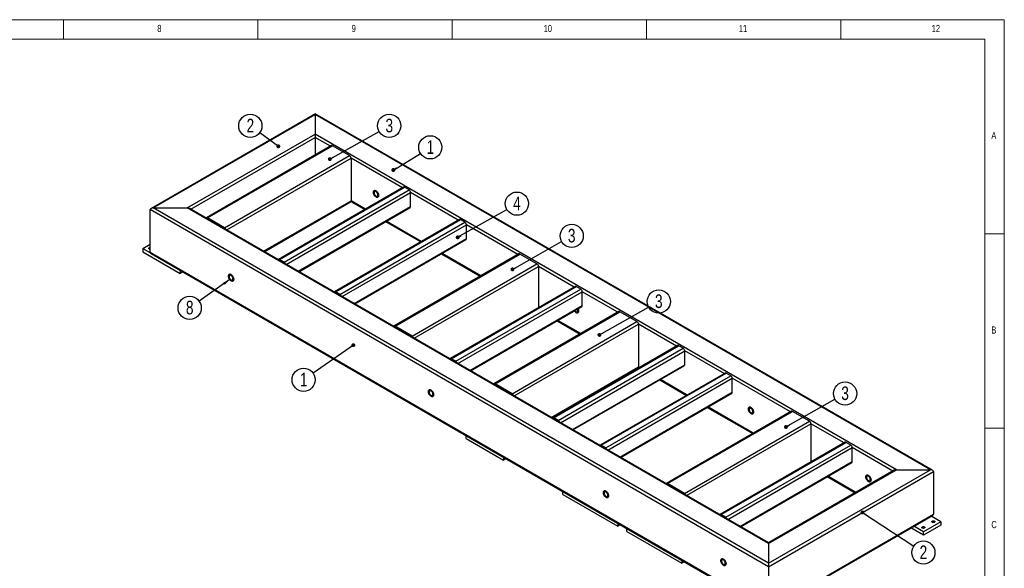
# Model space of a CAD drawing. Header units: millimetres. Extents: x 5 to 589, y 5 to 415.
# Tile 9 of 9: x 336 to 589, y 274 to 415. Entities that reach past the tile are written whole.
import ezdxf

# ---------------------------------------------------------------- set-up
doc = ezdxf.new("R2010")
doc.units = ezdxf.units.MM
doc.layers.add('NOTES', color=6, linetype='Continuous')
doc.layers.add('TRAIT-FORT', color=4, linetype='Continuous', lineweight=25)
doc.styles.add('SLDTEXTSTYLE0', font='TXT', dxfattribs={"width": 0.75})
doc.dimstyles.new('SLDDIMSTYLE1', dxfattribs={"dimtxt": 0.18, "dimasz": 1, "dimexe": 0, "dimexo": 0.0625, "dimgap": 0, "dimtad": 0, "dimtih": 1, "dimtoh": 1, "dimdec": 0, "dimrnd": 1e-09, "dimzin": 0, "dimdsep": 46, "dimtxsty": 'Standard', "dimblk1": 'DOT', "dimblk2": 'DOT', "dimsah": 1, "dimcen": 0.09, "dimadec": 0, "dimazin": 0, "dimtfac": 1, "dimtdec": 0, "dimtofl": 0, "dimtmove": 0, "dimatfit": 3, "dimldrblk": 'DOT', "dimfxl": 1, "dimfrac": 2, "dimtolj": 1, "dimtzin": 0, "dimarcsym": 0})
doc.dimstyles.new('SLDDIMSTYLE2', dxfattribs={"dimtxt": 0.18, "dimasz": 2, "dimexe": 0, "dimexo": 0.0625, "dimgap": 0, "dimtad": 0, "dimtih": 1, "dimtoh": 1, "dimdec": 0, "dimrnd": 1e-09, "dimzin": 0, "dimdsep": 46, "dimtxsty": 'Standard', "dimsah": 1, "dimcen": 0.09, "dimadec": 0, "dimazin": 0, "dimtfac": 2, "dimtdec": 0, "dimtofl": 0, "dimtmove": 0, "dimatfit": 3, "dimfxl": 1, "dimfrac": 2, "dimtolj": 1, "dimtzin": 0, "dimarcsym": 0})

# ---------------------------------------------------------------- blocks, each defined once
blk = doc.blocks.new('SW_NOTE_3')
at = {"layer": 'NOTES', "color": 0}
blk.add_circle((2.54, 1.56), 2.98, dxfattribs=at)
at = {"layer": 'NOTES', "color": 0, "insert": (2.55, 3.37), "char_height": 3.5, "attachment_point": 2, "style": 'SLDTEXTSTYLE0'}
blk.add_mtext('1', dxfattribs=at)
blk = doc.blocks.new('_Dot')
at = {"color": 0, "linetype": 'ByBlock', "lineweight": -2}
blk.add_line((-0.5, 0), (-1, 0), dxfattribs=at)
at = {"color": 0, "linetype": 'ByBlock', "const_width": 0.5}
blk.add_lwpolyline([(-0.25, 0, 1), (0.25, 0, 1)], format="xyb", close=True, dxfattribs=at)
blk = doc.blocks.new('SW_NOTE_4')
at = {"layer": 'NOTES', "color": 0}
blk.add_circle((2.6, 1.46), 2.98, dxfattribs=at)
at = {"layer": 'NOTES', "color": 0, "insert": (2.61, 3.28), "char_height": 3.5, "attachment_point": 2, "style": 'SLDTEXTSTYLE0'}
blk.add_mtext('3', dxfattribs=at)
blk = doc.blocks.new('SW_NOTE_5')
at = {"layer": 'NOTES', "color": 0}
blk.add_circle((2.59, 1.47), 2.98, dxfattribs=at)
at = {"layer": 'NOTES', "color": 0, "insert": (2.6, 3.29), "char_height": 3.5, "attachment_point": 2, "style": 'SLDTEXTSTYLE0'}
blk.add_mtext('4', dxfattribs=at)
blk = doc.blocks.new('SW_NOTE_6')
at = {"layer": 'NOTES', "color": 0}
blk.add_circle((2.6, 1.47), 2.98, dxfattribs=at)
at = {"layer": 'NOTES', "color": 0, "insert": (2.6, 3.29), "char_height": 3.5, "attachment_point": 2, "style": 'SLDTEXTSTYLE0'}
blk.add_mtext('3', dxfattribs=at)
blk = doc.blocks.new('SW_NOTE_7')
at = {"layer": 'NOTES', "color": 0}
blk.add_circle((2.6, 1.46), 2.98, dxfattribs=at)
at = {"layer": 'NOTES', "color": 0, "insert": (2.6, 3.28), "char_height": 3.5, "attachment_point": 2, "style": 'SLDTEXTSTYLE0'}
blk.add_mtext('3', dxfattribs=at)
blk = doc.blocks.new('SW_NOTE_8')
at = {"layer": 'NOTES', "color": 0}
blk.add_circle((-2.41, 1.76), 2.98, dxfattribs=at)
at = {"layer": 'NOTES', "color": 0, "insert": (-2.4, 3.58), "char_height": 3.5, "attachment_point": 2, "style": 'SLDTEXTSTYLE0'}
blk.add_mtext('2', dxfattribs=at)
blk = doc.blocks.new('SW_NOTE_9')
at = {"layer": 'NOTES', "color": 0}
blk.add_circle((2.6, 1.47), 2.98, dxfattribs=at)
at = {"layer": 'NOTES', "color": 0, "insert": (2.6, 3.29), "char_height": 3.5, "attachment_point": 2, "style": 'SLDTEXTSTYLE0'}
blk.add_mtext('3', dxfattribs=at)
blk = doc.blocks.new('SW_NOTE_10')
at = {"layer": 'NOTES', "color": 0}
blk.add_circle((2.49, -1.64), 2.98, dxfattribs=at)
at = {"layer": 'NOTES', "color": 0, "insert": (2.5, 0.18), "char_height": 3.5, "attachment_point": 2, "style": 'SLDTEXTSTYLE0'}
blk.add_mtext('2', dxfattribs=at)
blk = doc.blocks.new('SW_NOTE_11')
at = {"layer": 'NOTES', "color": 0}
blk.add_circle((-2.45, -1.7), 2.98, dxfattribs=at)
at = {"layer": 'NOTES', "color": 0, "insert": (-2.44, 0.11), "char_height": 3.5, "attachment_point": 2, "style": 'SLDTEXTSTYLE0'}
blk.add_mtext('1', dxfattribs=at)
blk = doc.blocks.new('SW_NOTE_12')
at = {"layer": 'NOTES', "color": 0}
blk.add_circle((-2.44, -1.72), 2.98, dxfattribs=at)
at = {"layer": 'NOTES', "color": 0, "insert": (-2.43, 0.1), "char_height": 3.5, "attachment_point": 2, "style": 'SLDTEXTSTYLE0'}
blk.add_mtext('8', dxfattribs=at)

msp = doc.modelspace()

# ---------------------------------------------------------------- linework, layer by layer
at = {"lineweight": 18}
for p, q in [((589, 415), (5, 415)), ((347, 410), (347, 415)), ((397, 415), (397, 410)), ((447, 410), (447, 415)), ((497, 415), (497, 410)), ((547, 410), (547, 415)), ((589, 5), (589, 415)), ((584, 410), (10, 410)), ((584, 10), (584, 410)), ((584, 360), (589, 360)), ((589, 310), (584, 310))]:
    msp.add_line(p, q, dxfattribs=at)
at = {"layer": 'TRAIT-FORT', "lineweight": 25}
for p, q in [((411.8, 390.85), (369.6, 366.49)), ((370.14, 366.62), (411.8, 390.67)), ((570.54, 299.21), (411.8, 390.85)), ((411.8, 390.85), (411.8, 390.67)), ((411.8, 390.67), (411.8, 385.62)), ((570, 299.34), (411.8, 390.67)), ((378.88, 366.62), (411.8, 385.62)), ((561.25, 299.34), (411.8, 385.62)), ((411.8, 385.62), (411.8, 384.73)), ((379.81, 366.27), (411.8, 384.73)), ((415.96, 382.64), (383.82, 364.09)), ((384.09, 364.06), (416.23, 382.62)), ((411.8, 384.73), (411.8, 380.24)), ((415.69, 382.48), (411.8, 384.73)), ((420.6, 380.09), (416.23, 382.62)), ((388.46, 361.54), (420.6, 380.09)), ((389.01, 360.96), (420.99, 379.42)), ((420.99, 379.42), (420.99, 368.44)), ((434.22, 371.78), (420.99, 379.42)), ((434.49, 371.94), (402.35, 353.39)), ((402.63, 353.36), (434.77, 371.92)), ((403.78, 352.69), (435.92, 371.25)), ((404.33, 352.12), (436.31, 370.58)), ((435.92, 371.25), (434.77, 371.92)), ((436.31, 367.02), (436.31, 370.58)), ((448.58, 363.5), (436.31, 370.58)), ((398.52, 355.47), (420.99, 368.44)), ((398.68, 355.38), (420.88, 368.19)), ((420.95, 368.27), (424.55, 366.2)), ((424.71, 366.29), (420.99, 368.44)), ((528.34, 274.4), (369.37, 366.18)), ((369.37, 355.19), (369.37, 366.18)), ((528.34, 275.29), (370.14, 366.62)), ((370.14, 366.62), (378.88, 366.62)), ((528.34, 280.34), (378.88, 366.62)), ((528.34, 280.53), (379.43, 366.49)), ((407.41, 350.34), (436.31, 367.02)), ((407.57, 350.24), (436.2, 366.77)), ((384.06, 363.82), (384.09, 363.84)), ((388.46, 361.54), (384.09, 364.06)), ((388.46, 361.31), (384.09, 363.84)), ((448.85, 363.65), (416.71, 345.1)), ((416.98, 345.07), (449.12, 363.63)), ((418.14, 344.4), (450.28, 362.96)), ((418.68, 343.83), (450.67, 362.29)), ((429.88, 363.12), (438.9, 357.91)), ((439.06, 358), (430.04, 363.21)), ((450.28, 362.96), (449.12, 363.63)), ((450.67, 358.73), (450.67, 362.29)), ((463.9, 354.65), (450.67, 362.29)), ((367.44, 356.23), (369.37, 357.34)), ((421.77, 342.05), (450.67, 358.73)), ((421.93, 341.96), (450.55, 358.48)), ((367.44, 356.23), (369.38, 355.11)), ((367.44, 356.23), (367.44, 355.34)), ((367.44, 355.34), (377.08, 349.77)), ((528.34, 263.42), (369.37, 355.19)), ((369.6, 354.87), (528.34, 263.23)), ((464.17, 354.81), (432.03, 336.26)), ((432.3, 336.23), (464.44, 354.78)), ((444.24, 354.83), (454.22, 349.07)), ((454.38, 349.16), (444.4, 354.92)), ((468.81, 352.26), (464.44, 354.78)), ((402.59, 353.12), (402.63, 353.14)), ((403.78, 352.69), (402.63, 353.36)), ((403.78, 352.47), (402.63, 353.14)), ((436.67, 333.7), (468.81, 352.26)), ((377.08, 350.55), (377.08, 349.77)), ((377.76, 350.16), (377.08, 349.77)), ((437.22, 333.13), (469.2, 351.59)), ((469.2, 351.59), (469.2, 341.01)), ((478.36, 346.3), (469.2, 351.59)), ((416.95, 344.83), (416.98, 344.85)), ((418.14, 344.4), (416.98, 345.07)), ((418.14, 344.18), (416.98, 344.85)), ((478.63, 346.46), (446.49, 327.91)), ((446.77, 327.88), (478.91, 346.43)), ((447.92, 327.21), (480.06, 345.77)), ((448.47, 326.63), (480.45, 345.1)), ((480.06, 345.77), (478.91, 346.43)), ((480.45, 341.53), (480.45, 345.1)), ((489.61, 339.81), (480.45, 345.1)), ((451.55, 324.85), (480.45, 341.53)), ((451.71, 324.76), (480.34, 341.28)), ((489.88, 339.97), (457.74, 321.41)), ((458.02, 321.38), (490.16, 339.94)), ((494.53, 337.42), (490.16, 339.94)), ((462.39, 318.86), (494.53, 337.42)), ((474.02, 337.64), (479.94, 334.22)), ((480.1, 334.32), (474.18, 337.73)), ((432.27, 335.99), (432.3, 336.01)), ((436.67, 333.7), (432.3, 336.23)), ((436.67, 333.48), (432.3, 336.01)), ((462.93, 318.29), (494.91, 336.75)), ((494.91, 336.75), (494.91, 325.76)), ((504.72, 331.09), (494.91, 336.75)), ((504.99, 331.25), (472.85, 312.69)), ((473.12, 312.66), (505.26, 331.22)), ((474.28, 312), (506.42, 330.55)), ((474.82, 311.42), (506.81, 329.88)), ((506.42, 330.55), (505.26, 331.22)), ((506.81, 326.32), (506.81, 329.88)), ((516.93, 324.04), (506.81, 329.88)), ((446.73, 327.64), (446.77, 327.66)), ((447.92, 327.21), (446.77, 327.88)), ((447.92, 326.99), (446.77, 327.66)), ((472.45, 312.79), (494.91, 325.76)), ((472.61, 312.7), (494.8, 325.51)), ((477.91, 309.64), (506.81, 326.32)), ((478.07, 309.55), (506.69, 326.07)), ((517.2, 324.19), (485.06, 305.64)), ((485.34, 305.61), (517.48, 324.17)), ((494.37, 325.11), (494.24, 325.19)), ((494.88, 325.6), (495.04, 325.5)), ((495.2, 325.59), (494.91, 325.76)), ((518.63, 323.5), (517.48, 324.17)), ((486.49, 304.95), (518.63, 323.5)), ((487.04, 304.37), (519.02, 322.83)), ((500.38, 322.42), (507.26, 318.45)), ((507.42, 318.54), (500.54, 322.52)), ((519.02, 319.27), (519.02, 322.83)), ((533.97, 314.2), (519.02, 322.83)), ((457.98, 321.14), (458.02, 321.16)), ((462.39, 318.86), (458.02, 321.38)), ((462.39, 318.64), (458.02, 321.16)), ((490.12, 302.59), (519.02, 319.27)), ((479.77, 316.84), (479.9, 316.76)), ((490.28, 302.5), (518.91, 319.02)), ((534.24, 314.36), (502.1, 295.81)), ((502.37, 295.78), (534.51, 314.33)), ((512.59, 315.37), (524.29, 308.62)), ((524.45, 308.71), (512.75, 315.46)), ((538.88, 311.81), (534.51, 314.33)), ((473.09, 312.42), (473.12, 312.44)), ((474.28, 312), (473.12, 312.66)), ((474.28, 311.77), (473.12, 312.44)), ((506.74, 293.26), (538.88, 311.81)), ((507.29, 292.68), (539.27, 311.14)), ((539.27, 311.14), (539.27, 301.31)), ((547.79, 306.22), (539.27, 311.14)), ((450.56, 307.36), (450.56, 308.14)), ((450.56, 307.36), (460.2, 301.79)), ((485.3, 305.37), (485.34, 305.39)), ((486.49, 304.95), (485.34, 305.61)), ((486.49, 304.72), (485.34, 305.39)), ((548.06, 306.38), (515.92, 287.83)), ((516.19, 287.8), (548.33, 306.36)), ((517.35, 287.13), (549.49, 305.69)), ((517.89, 286.56), (549.87, 305.02)), ((549.49, 305.69), (548.33, 306.36)), ((549.87, 301.46), (549.87, 305.02)), ((560.32, 298.99), (549.87, 305.02)), ((460.2, 302.57), (460.2, 301.79)), ((460.88, 302.18), (460.2, 301.79)), ((520.98, 284.78), (549.87, 301.46)), ((521.14, 284.68), (549.76, 301.21)), ((528.34, 275.29), (570, 299.34)), ((528.34, 280.34), (561.25, 299.34)), ((560.71, 299.21), (528.34, 280.53)), ((528.34, 274.4), (570.77, 298.9)), ((561.25, 299.34), (570, 299.34)), ((570.77, 298.9), (570.77, 287.91)), ((543.45, 297.56), (550.65, 293.4)), ((550.81, 293.5), (543.61, 297.65)), ((475.44, 292.99), (475.44, 293.77)), ((502.34, 295.54), (502.37, 295.56)), ((506.74, 293.26), (502.37, 295.78)), ((506.74, 293.03), (502.37, 295.56)), ((475.44, 292.99), (489.58, 284.83)), ((516.16, 287.56), (516.19, 287.58)), ((517.35, 287.13), (516.19, 287.8)), ((517.35, 286.91), (516.19, 287.58)), ((528.34, 263.42), (570.77, 287.91)), ((528.34, 263.23), (570.54, 287.59)), ((572.7, 285.98), (570.22, 287.41)), ((489.58, 285.61), (489.58, 284.83)), ((490.25, 285.22), (489.58, 284.83)), ((491.89, 283.49), (491.89, 284.27)), ((568.2, 282.49), (564.95, 284.37)), ((568.2, 283.38), (565.72, 284.81)), ((572.7, 285.98), (568.2, 283.38)), ((572.7, 285.09), (568.2, 282.49)), ((572.7, 285.98), (572.7, 285.09)), ((491.89, 283.49), (506.03, 275.33)), ((568.2, 282.49), (568.2, 283.38)), ((528.34, 280.53), (528.34, 280.34)), ((528.34, 280.34), (528.34, 275.29)), ((506.03, 276.11), (506.03, 275.33)), ((506.71, 275.72), (506.03, 275.33)), ((528.34, 275.29), (528.34, 274.4)), ((528.34, 274.4), (528.34, 263.42))]:
    msp.add_line(p, q, dxfattribs=at)
at = {"layer": 'TRAIT-FORT', "lineweight": 25, "flags": 128}
for points in [[(427.42, 371), (427.29, 371.06), (427.17, 371.09), (427.06, 371.09), (426.96, 371.06), (426.88, 371), (426.81, 370.92), (426.77, 370.81), (426.74, 370.68), (426.74, 370.54), (426.77, 370.38), (426.81, 370.22), (426.88, 370.06), (426.96, 369.91), (427.06, 369.76), (427.17, 369.63), (427.29, 369.53), (427.42, 369.44), (427.54, 369.38), (427.66, 369.35), (427.77, 369.35), (427.87, 369.38), (427.96, 369.44), (428.02, 369.52), (428.07, 369.63), (428.09, 369.76), (428.09, 369.9), (428.07, 370.06), (428.02, 370.22), (427.96, 370.38), (427.87, 370.53), (427.77, 370.68), (427.66, 370.81), (427.54, 370.91), (427.42, 371)], [(427.42, 371), (427.54, 370.91), (427.66, 370.81), (427.77, 370.68), (427.87, 370.53), (427.96, 370.38), (428.02, 370.22), (428.07, 370.06), (428.09, 369.9), (428.09, 369.76), (428.07, 369.63), (428.02, 369.52), (427.96, 369.44), (427.87, 369.38), (427.77, 369.35), (427.66, 369.35), (427.54, 369.38), (427.42, 369.44), (427.29, 369.53), (427.17, 369.63), (427.06, 369.76), (426.96, 369.91), (426.88, 370.06), (426.81, 370.22), (426.77, 370.38), (426.74, 370.54), (426.74, 370.68), (426.77, 370.81), (426.81, 370.92), (426.88, 371), (426.96, 371.06), (427.06, 371.09), (427.17, 371.09), (427.29, 371.06), (427.42, 371)], [(427.42, 370.78), (427.31, 370.82), (427.21, 370.84), (427.13, 370.83), (427.05, 370.79), (426.99, 370.73), (426.95, 370.64), (426.94, 370.53), (426.94, 370.4), (426.97, 370.27), (427.02, 370.14), (427.09, 370.01), (427.17, 369.89), (427.26, 369.78), (427.36, 369.7), (427.47, 369.64), (427.57, 369.6), (427.67, 369.6), (427.75, 369.62), (427.82, 369.68), (427.86, 369.75), (427.89, 369.85), (427.9, 369.97), (427.88, 370.1), (427.84, 370.23), (427.78, 370.37), (427.71, 370.49), (427.62, 370.61), (427.52, 370.7), (427.42, 370.78)], [(369.37, 356.01), (369.27, 356.01), (369.16, 356.04), (369.08, 356.08), (369.02, 356.14), (368.99, 356.2), (368.99, 356.27), (369.03, 356.33), (369.1, 356.39)], [(390.13, 349.48), (390.01, 349.53), (389.89, 349.56), (389.78, 349.56), (389.68, 349.53), (389.59, 349.48), (389.53, 349.39), (389.48, 349.28), (389.46, 349.16), (389.46, 349.01), (389.48, 348.86), (389.53, 348.7), (389.59, 348.54), (389.68, 348.38), (389.78, 348.24), (389.89, 348.11), (390.01, 348), (390.13, 347.92), (390.26, 347.86), (390.38, 347.83), (390.49, 347.83), (390.59, 347.86), (390.67, 347.92), (390.74, 348), (390.78, 348.11), (390.81, 348.24), (390.81, 348.38), (390.78, 348.53), (390.74, 348.69), (390.67, 348.86), (390.59, 349.01), (390.49, 349.15), (390.38, 349.28), (390.26, 349.39), (390.13, 349.48)], [(390.13, 349.48), (390.26, 349.39), (390.38, 349.28), (390.49, 349.15), (390.59, 349.01), (390.67, 348.85), (390.74, 348.69), (390.78, 348.53), (390.81, 348.38), (390.81, 348.24), (390.78, 348.11), (390.74, 348), (390.67, 347.92), (390.59, 347.86), (390.49, 347.83), (390.38, 347.83), (390.26, 347.86), (390.13, 347.92), (390.01, 348), (389.89, 348.11), (389.78, 348.24), (389.68, 348.38), (389.59, 348.54), (389.53, 348.7), (389.48, 348.86), (389.46, 349.01), (389.46, 349.16), (389.48, 349.28), (389.53, 349.39), (389.59, 349.48), (389.68, 349.53), (389.78, 349.56), (389.89, 349.56), (390.01, 349.53), (390.13, 349.48)], [(390.13, 349.25), (390.03, 349.3), (389.93, 349.32), (389.84, 349.31), (389.77, 349.27), (389.71, 349.2), (389.67, 349.11), (389.65, 349), (389.66, 348.88), (389.69, 348.75), (389.73, 348.61), (389.8, 348.48), (389.88, 348.36), (389.98, 348.26), (390.08, 348.17), (390.19, 348.11), (390.29, 348.08), (390.38, 348.08), (390.47, 348.1), (390.53, 348.15), (390.58, 348.23), (390.61, 348.33), (390.61, 348.45), (390.6, 348.58), (390.56, 348.71), (390.5, 348.84), (390.43, 348.97), (390.34, 349.08), (390.24, 349.18), (390.13, 349.25)], [(478.42, 340.18), (478.49, 340.07), (478.6, 339.95), (478.72, 339.84), (478.84, 339.75), (478.97, 339.69), (479.09, 339.66), (479.2, 339.66), (479.3, 339.69), (479.38, 339.75), (479.45, 339.84), (479.49, 339.94), (479.51, 340.07), (479.51, 340.22), (479.49, 340.37), (479.45, 340.53), (479.38, 340.69), (479.37, 340.72)], [(479.37, 340.72), (479.38, 340.69), (479.45, 340.53), (479.49, 340.37), (479.51, 340.22), (479.51, 340.07), (479.49, 339.94), (479.45, 339.84), (479.38, 339.75), (479.3, 339.69), (479.2, 339.66), (479.09, 339.66), (478.97, 339.69), (478.84, 339.75), (478.72, 339.84), (478.6, 339.95), (478.49, 340.07), (478.42, 340.18)], [(478.55, 340.25), (478.59, 340.2), (478.69, 340.09), (478.79, 340.01), (478.9, 339.95), (479, 339.92), (479.09, 339.91), (479.17, 339.94), (479.24, 339.99), (479.29, 340.07), (479.32, 340.17), (479.32, 340.28), (479.31, 340.41), (479.27, 340.55), (479.23, 340.64)], [(441.56, 319.79), (441.44, 319.85), (441.32, 319.88), (441.2, 319.88), (441.1, 319.85), (441.02, 319.79), (440.96, 319.7), (440.91, 319.6), (440.89, 319.47), (440.89, 319.32), (440.91, 319.17), (440.96, 319.01), (441.02, 318.85), (441.1, 318.7), (441.2, 318.55), (441.32, 318.42), (441.44, 318.31), (441.56, 318.23), (441.68, 318.17), (441.8, 318.14), (441.91, 318.14), (442.01, 318.17), (442.1, 318.23), (442.16, 318.31), (442.21, 318.42), (442.23, 318.55), (442.23, 318.69), (442.21, 318.85), (442.16, 319.01), (442.1, 319.17), (442.01, 319.32), (441.91, 319.47), (441.8, 319.59), (441.68, 319.7), (441.56, 319.79)], [(441.56, 319.79), (441.68, 319.7), (441.8, 319.59), (441.91, 319.47), (442.01, 319.32), (442.1, 319.17), (442.16, 319.01), (442.21, 318.85), (442.23, 318.69), (442.23, 318.55), (442.21, 318.42), (442.16, 318.31), (442.1, 318.23), (442.01, 318.17), (441.91, 318.14), (441.8, 318.14), (441.68, 318.17), (441.56, 318.23), (441.44, 318.31), (441.32, 318.42), (441.2, 318.55), (441.1, 318.7), (441.02, 318.85), (440.95, 319.01), (440.91, 319.17), (440.89, 319.32), (440.89, 319.47), (440.91, 319.6), (440.95, 319.7), (441.02, 319.79), (441.1, 319.85), (441.2, 319.88), (441.32, 319.88), (441.44, 319.85), (441.56, 319.79)], [(441.56, 319.57), (441.46, 319.61), (441.36, 319.63), (441.27, 319.62), (441.19, 319.58), (441.13, 319.52), (441.09, 319.43), (441.08, 319.32), (441.08, 319.19), (441.11, 319.06), (441.16, 318.93), (441.23, 318.8), (441.31, 318.68), (441.41, 318.57), (441.51, 318.49), (441.61, 318.43), (441.71, 318.39), (441.81, 318.39), (441.89, 318.41), (441.96, 318.47), (442.01, 318.54), (442.04, 318.64), (442.04, 318.76), (442.02, 318.89), (441.99, 319.02), (441.93, 319.16), (441.85, 319.28), (441.76, 319.4), (441.66, 319.49), (441.56, 319.57)], [(523.84, 315.33), (523.72, 315.39), (523.6, 315.42), (523.49, 315.42), (523.39, 315.39), (523.3, 315.34), (523.24, 315.25), (523.19, 315.14), (523.17, 315.02), (523.17, 314.87), (523.19, 314.72), (523.24, 314.56), (523.3, 314.4), (523.39, 314.24), (523.49, 314.1), (523.6, 313.97), (523.72, 313.86), (523.84, 313.78), (523.96, 313.72), (524.08, 313.69), (524.2, 313.69), (524.3, 313.72), (524.38, 313.77), (524.44, 313.86), (524.49, 313.97), (524.51, 314.1), (524.51, 314.24), (524.49, 314.39), (524.44, 314.55), (524.38, 314.71), (524.3, 314.87), (524.2, 315.01), (524.08, 315.14), (523.96, 315.25), (523.84, 315.33)], [(523.84, 315.33), (523.96, 315.25), (524.08, 315.14), (524.2, 315.01), (524.3, 314.87), (524.38, 314.71), (524.44, 314.55), (524.49, 314.39), (524.51, 314.24), (524.51, 314.1), (524.49, 313.97), (524.44, 313.86), (524.38, 313.77), (524.3, 313.72), (524.2, 313.69), (524.08, 313.69), (523.96, 313.72), (523.84, 313.78), (523.72, 313.86), (523.6, 313.97), (523.49, 314.1), (523.39, 314.24), (523.3, 314.4), (523.24, 314.56), (523.19, 314.72), (523.17, 314.87), (523.17, 315.02), (523.19, 315.14), (523.24, 315.25), (523.3, 315.34), (523.39, 315.39), (523.49, 315.42), (523.6, 315.42), (523.72, 315.39), (523.84, 315.33)], [(523.84, 315.11), (523.74, 315.16), (523.64, 315.18), (523.55, 315.17), (523.47, 315.13), (523.41, 315.06), (523.38, 314.97), (523.36, 314.86), (523.36, 314.74), (523.39, 314.61), (523.44, 314.47), (523.51, 314.34), (523.59, 314.22), (523.69, 314.12), (523.79, 314.03), (523.89, 313.97), (523.99, 313.94), (524.09, 313.93), (524.17, 313.96), (524.24, 314.01), (524.29, 314.09), (524.32, 314.19), (524.32, 314.31), (524.31, 314.44), (524.27, 314.57), (524.21, 314.7), (524.13, 314.83), (524.04, 314.94), (523.94, 315.04), (523.84, 315.11)], [(554.05, 297.89), (553.93, 297.95), (553.81, 297.98), (553.7, 297.98), (553.6, 297.95), (553.51, 297.89), (553.45, 297.81), (553.4, 297.7), (553.38, 297.57), (553.38, 297.43), (553.4, 297.28), (553.45, 297.12), (553.51, 296.96), (553.6, 296.8), (553.7, 296.66), (553.81, 296.53), (553.93, 296.42), (554.05, 296.33), (554.18, 296.28), (554.3, 296.25), (554.41, 296.25), (554.51, 296.28), (554.59, 296.33), (554.66, 296.42), (554.7, 296.53), (554.73, 296.65), (554.73, 296.8), (554.7, 296.95), (554.66, 297.11), (554.59, 297.27), (554.51, 297.43), (554.41, 297.57), (554.3, 297.7), (554.18, 297.81), (554.05, 297.89)], [(554.05, 297.89), (554.18, 297.81), (554.3, 297.7), (554.41, 297.57), (554.51, 297.43), (554.59, 297.27), (554.66, 297.11), (554.7, 296.95), (554.73, 296.8), (554.73, 296.65), (554.7, 296.53), (554.66, 296.42), (554.59, 296.33), (554.51, 296.28), (554.41, 296.25), (554.3, 296.25), (554.18, 296.28), (554.05, 296.33), (553.93, 296.42), (553.81, 296.53), (553.7, 296.66), (553.6, 296.8), (553.51, 296.96), (553.45, 297.12), (553.4, 297.28), (553.38, 297.43), (553.38, 297.57), (553.4, 297.7), (553.45, 297.81), (553.51, 297.89), (553.6, 297.95), (553.7, 297.98), (553.81, 297.98), (553.93, 297.95), (554.05, 297.89)], [(554.05, 297.67), (553.95, 297.72), (553.85, 297.74), (553.76, 297.73), (553.69, 297.69), (553.63, 297.62), (553.59, 297.53), (553.57, 297.42), (553.58, 297.3), (553.61, 297.17), (553.65, 297.03), (553.72, 296.9), (553.8, 296.78), (553.9, 296.68), (554, 296.59), (554.11, 296.53), (554.21, 296.5), (554.3, 296.49), (554.38, 296.52), (554.45, 296.57), (554.5, 296.65), (554.53, 296.75), (554.53, 296.87), (554.52, 296.99), (554.48, 297.13), (554.42, 297.26), (554.35, 297.39), (554.26, 297.5), (554.16, 297.6), (554.05, 297.67)], [(486.56, 293.81), (486.68, 293.73), (486.8, 293.62), (486.91, 293.49), (487.01, 293.35), (487.1, 293.19), (487.16, 293.03), (487.21, 292.87), (487.23, 292.72), (487.23, 292.57), (487.21, 292.44), (487.16, 292.34), (487.1, 292.25), (487.01, 292.19), (486.91, 292.16), (486.8, 292.16), (486.68, 292.19), (486.56, 292.25), (486.43, 292.34), (486.31, 292.45), (486.2, 292.57), (486.1, 292.72), (486.02, 292.87), (485.95, 293.03), (485.91, 293.19), (485.88, 293.35), (485.88, 293.49), (485.91, 293.62), (485.95, 293.73), (486.02, 293.81), (486.1, 293.87), (486.2, 293.9), (486.31, 293.9), (486.43, 293.87), (486.56, 293.81)], [(486.56, 293.81), (486.43, 293.87), (486.31, 293.9), (486.2, 293.9), (486.1, 293.87), (486.02, 293.81), (485.95, 293.73), (485.91, 293.62), (485.89, 293.49), (485.89, 293.35), (485.91, 293.19), (485.95, 293.03), (486.02, 292.87), (486.1, 292.72), (486.2, 292.57), (486.31, 292.45), (486.43, 292.34), (486.56, 292.25), (486.68, 292.19), (486.8, 292.16), (486.91, 292.16), (487.01, 292.19), (487.1, 292.25), (487.16, 292.34), (487.21, 292.44), (487.23, 292.57), (487.23, 292.72), (487.21, 292.87), (487.16, 293.03), (487.1, 293.19), (487.01, 293.35), (486.91, 293.49), (486.8, 293.62), (486.68, 293.73), (486.56, 293.81)], [(486.56, 293.59), (486.45, 293.64), (486.35, 293.65), (486.27, 293.64), (486.19, 293.6), (486.13, 293.54), (486.09, 293.45), (486.08, 293.34), (486.08, 293.22), (486.11, 293.08), (486.16, 292.95), (486.23, 292.82), (486.31, 292.7), (486.4, 292.59), (486.5, 292.51), (486.61, 292.45), (486.71, 292.42), (486.81, 292.41), (486.89, 292.44), (486.96, 292.49), (487, 292.57), (487.03, 292.67), (487.04, 292.78), (487.02, 292.91), (486.98, 293.05), (486.92, 293.18), (486.85, 293.31), (486.76, 293.42), (486.66, 293.52), (486.56, 293.59)], [(570.49, 286.14), (570.59, 286.18), (570.69, 286.2), (570.81, 286.2), (570.92, 286.18), (571.02, 286.15), (571.09, 286.1), (571.14, 286.04), (571.15, 285.97), (571.13, 285.91), (571.08, 285.85), (571, 285.8), (570.89, 285.77), (570.78, 285.76), (570.67, 285.76), (570.56, 285.79), (570.47, 285.83), (570.41, 285.89), (570.38, 285.96), (570.39, 286.02), (570.43, 286.08), (570.49, 286.14)], [(567.92, 284.65), (568.01, 284.69), (568.12, 284.71), (568.24, 284.72), (568.35, 284.7), (568.45, 284.66), (568.52, 284.61), (568.57, 284.55), (568.58, 284.49), (568.56, 284.42), (568.51, 284.36), (568.42, 284.32), (568.32, 284.29), (568.21, 284.27), (568.1, 284.28), (567.99, 284.31), (567.9, 284.35), (567.84, 284.41), (567.81, 284.47), (567.82, 284.54), (567.85, 284.6), (567.92, 284.65)], [(516.77, 276.37), (516.65, 276.43), (516.53, 276.46), (516.41, 276.46), (516.32, 276.43), (516.23, 276.37), (516.17, 276.29), (516.12, 276.18), (516.1, 276.05), (516.1, 275.91), (516.12, 275.75), (516.17, 275.59), (516.23, 275.43), (516.32, 275.28), (516.41, 275.13), (516.53, 275), (516.65, 274.9), (516.77, 274.81), (516.89, 274.75), (517.01, 274.72), (517.13, 274.72), (517.22, 274.75), (517.31, 274.81), (517.37, 274.89), (517.42, 275), (517.44, 275.13), (517.44, 275.27), (517.42, 275.43), (517.37, 275.59), (517.31, 275.75), (517.22, 275.9), (517.13, 276.05), (517.01, 276.18), (516.89, 276.29), (516.77, 276.37)], [(516.77, 276.37), (516.89, 276.29), (517.01, 276.18), (517.12, 276.05), (517.22, 275.9), (517.31, 275.75), (517.37, 275.59), (517.42, 275.43), (517.44, 275.27), (517.44, 275.13), (517.42, 275), (517.37, 274.89), (517.31, 274.81), (517.22, 274.75), (517.12, 274.72), (517.01, 274.72), (516.89, 274.75), (516.77, 274.81), (516.65, 274.9), (516.53, 275), (516.41, 275.13), (516.31, 275.28), (516.23, 275.43), (516.17, 275.59), (516.12, 275.75), (516.1, 275.91), (516.1, 276.05), (516.12, 276.18), (516.17, 276.29), (516.23, 276.37), (516.31, 276.43), (516.41, 276.46), (516.53, 276.46), (516.65, 276.43), (516.77, 276.37)], [(516.77, 276.15), (516.67, 276.19), (516.57, 276.21), (516.48, 276.2), (516.4, 276.16), (516.34, 276.1), (516.31, 276.01), (516.29, 275.9), (516.29, 275.78), (516.32, 275.64), (516.37, 275.51), (516.44, 275.38), (516.52, 275.26), (516.62, 275.15), (516.72, 275.07), (516.82, 275.01), (516.92, 274.97), (517.02, 274.97), (517.1, 275), (517.17, 275.05), (517.22, 275.13), (517.25, 275.23), (517.25, 275.34), (517.23, 275.47), (517.2, 275.61), (517.14, 275.74), (517.06, 275.87), (516.97, 275.98), (516.87, 276.07), (516.77, 276.15)]]:
    msp.add_lwpolyline(points, dxfattribs=at)
at = {"layer": 'TRAIT-FORT', "lineweight": 25}
for centre, radius, start, end in [((416.07, 382.39), 0.274, 54.3824, 114.3071), ((420.15, 379.39), 0.838, 2.6055, 57.3945), ((434.61, 371.69), 0.274, 54.3824, 114.3071), ((435.47, 370.54), 0.838, 2.6055, 57.3945), ((420.73, 368.4), 0.262, 304.0564, 7.2558), ((436.04, 366.99), 0.269, 305.0133, 6.2988), ((383.94, 363.88), 0.235, 50.2915, 148.5442), ((384.01, 363.71), 0.151, 55.8385, 98.9469), ((448.96, 363.4), 0.274, 54.3824, 114.3071), ((449.83, 362.25), 0.838, 2.6055, 57.3945), ((388.01, 360.83), 0.843, 16.971, 57.3038), ((388.26, 360.99), 0.377, 35.7589, 58.3392), ((450.4, 358.7), 0.269, 305.0133, 6.2988), ((369.36, 355.89), 0.566, 89.0683, 117.8278), ((464.28, 354.56), 0.274, 54.3824, 114.3071), ((402.48, 353.18), 0.235, 50.2915, 148.5442), ((402.54, 353.01), 0.151, 55.8385, 98.9469), ((403.33, 351.98), 0.843, 16.971, 57.3038), ((403.58, 352.15), 0.377, 35.7589, 58.3392), ((468.36, 351.55), 0.838, 2.6055, 57.3945), ((416.83, 344.89), 0.235, 50.2915, 148.5442), ((416.9, 344.73), 0.151, 55.8385, 98.9469), ((417.68, 343.7), 0.843, 16.971, 57.3038), ((478.75, 346.21), 0.274, 54.3824, 114.3071), ((479.61, 345.06), 0.838, 2.6055, 57.3945), ((417.94, 343.86), 0.377, 35.7589, 58.3392), ((480.18, 341.5), 0.269, 305.0133, 6.2988), ((490, 339.72), 0.274, 54.3824, 114.3071), ((494.08, 336.71), 0.838, 2.6055, 57.3945), ((432.15, 336.05), 0.235, 50.2915, 148.5442), ((432.22, 335.88), 0.151, 55.8385, 98.9469), ((436.22, 333), 0.843, 16.971, 57.3038), ((436.48, 333.16), 0.377, 35.7589, 58.3392), ((505.1, 331), 0.274, 54.3824, 114.3071), ((505.97, 329.84), 0.838, 2.6055, 57.3945), ((446.62, 327.7), 0.235, 50.2915, 148.5442), ((446.68, 327.53), 0.151, 55.8385, 98.9469), ((447.47, 326.5), 0.843, 16.971, 57.3038), ((447.73, 326.67), 0.377, 35.7589, 58.3392), ((494.65, 325.73), 0.262, 304.0564, 7.2558), ((506.54, 326.29), 0.269, 305.0133, 6.2988), ((517.32, 323.94), 0.274, 54.3824, 114.3071), ((518.18, 322.79), 0.838, 2.6055, 57.3945), ((457.87, 321.2), 0.235, 50.2915, 148.5442), ((457.93, 321.04), 0.151, 55.8385, 98.9469), ((518.75, 319.24), 0.269, 305.0133, 6.2988), ((461.93, 318.15), 0.843, 16.971, 57.3038), ((462.19, 318.32), 0.377, 35.7589, 58.3392), ((534.35, 314.11), 0.274, 54.3824, 114.3071), ((472.97, 312.48), 0.235, 50.2915, 148.5442), ((473.04, 312.32), 0.151, 55.8385, 98.9469), ((473.82, 311.29), 0.843, 16.971, 57.3038), ((474.08, 311.45), 0.377, 35.7589, 58.3392), ((538.43, 311.1), 0.838, 2.6055, 57.3945), ((548.17, 306.13), 0.274, 54.3824, 114.3071), ((485.19, 305.43), 0.235, 50.2915, 148.5442), ((485.25, 305.27), 0.151, 55.8385, 98.9469), ((486.04, 304.24), 0.843, 16.971, 57.3038), ((486.29, 304.4), 0.377, 35.7589, 58.3392), ((549.04, 304.98), 0.838, 2.6055, 57.3945), ((549.61, 301.43), 0.269, 305.0133, 6.2988), ((502.22, 295.6), 0.235, 50.2915, 148.5442), ((502.29, 295.43), 0.151, 55.8385, 98.9469), ((506.29, 292.55), 0.843, 16.971, 57.3038), ((506.54, 292.71), 0.377, 35.7589, 58.3392), ((516.04, 287.62), 0.235, 50.2915, 148.5442), ((516.11, 287.45), 0.151, 55.8385, 98.9469), ((516.89, 286.42), 0.843, 16.971, 57.3038), ((517.15, 286.59), 0.377, 35.7589, 58.3392)]:
    msp.add_arc(centre, radius, start, end, dxfattribs=at)
for centre, start_param, end_param in [((370.14, 366.18), 1.570796, 3.141593), ((378.88, 366.18), 0.785479, 1.570796), ((370.14, 355.19), 3.141593, 3.927072), ((561.25, 298.9), 1.570796, 2.356113), ((570, 298.9), 0, 1.570796), ((570, 287.91), 5.497706, 6.283185)]:
    msp.add_ellipse(centre, major_axis=(0.771, 0), ratio=0.577382, start_param=start_param, end_param=end_param, dxfattribs=at)

# ---------------------------------------------------------------- block references
at = {"layer": 'NOTES'}
for name, p in [('SW_NOTE_8', (397.5, 385.96)), ('SW_NOTE_4', (428.22, 386.27)), ('SW_NOTE_3', (438.84, 380.64)), ('SW_NOTE_5', (461.05, 366.25)), ('SW_NOTE_6', (475.14, 357.96)), ('SW_NOTE_7', (497.53, 341.11)), ('SW_NOTE_12', (381.93, 342.66)), ('SW_NOTE_11', (411.25, 324.15)), ('SW_NOTE_9', (545.45, 317.45)), ('SW_NOTE_10', (565.69, 279.68))]:
    msp.add_blockref(name, p, dxfattribs=at)

# ---------------------------------------------------------------- texts
at = {"layer": 'NOTES', "attachment_point": 1, "style": 'SLDTEXTSTYLE0'}
for s, insert, char_height in [('8', (371.17, 413.67), 1.85), ('9', (421.17, 413.67), 1.85), ('10', (470.54, 413.67), 1.852), ('11', (520.75, 413.67), 1.852), ('12', (570.33, 413.67), 1.852), ('A', (585.67, 386.17), 1.85), ('B', (585.67, 336.17), 1.85), ('C', (585.67, 286.17), 1.85)]:
    msp.add_mtext(s, dxfattribs=dict(at, insert=insert, char_height=char_height))

# ---------------------------------------------------------------- leaders
at = {"layer": 'NOTES'}
for points, dimstyle in [([(402.3, 382.45), (397.5, 385.96)], 'SLDDIMSTYLE1'), ([(415.54, 379.16), (428.22, 386.27)], 'SLDDIMSTYLE1'), ([(431.87, 376.37), (438.84, 380.64)], 'SLDDIMSTYLE1'), ([(448.41, 359.07), (461.05, 366.25)], 'SLDDIMSTYLE1'), ([(462.51, 350.83), (475.14, 357.96)], 'SLDDIMSTYLE1'), ([(389.93, 348.31), (381.93, 342.66)], 'SLDDIMSTYLE2'), ([(484.86, 333.98), (497.53, 341.11)], 'SLDDIMSTYLE1'), ([(421.59, 331.35), (411.25, 324.15)], 'SLDDIMSTYLE1'), ([(532.84, 310.32), (545.45, 317.45)], 'SLDDIMSTYLE1'), ([(552.51, 288.36), (565.69, 279.68)], 'SLDDIMSTYLE1')]:
    msp.add_leader(points, dimstyle=dimstyle, dxfattribs=at)

doc.saveas('drawing.dxf')
